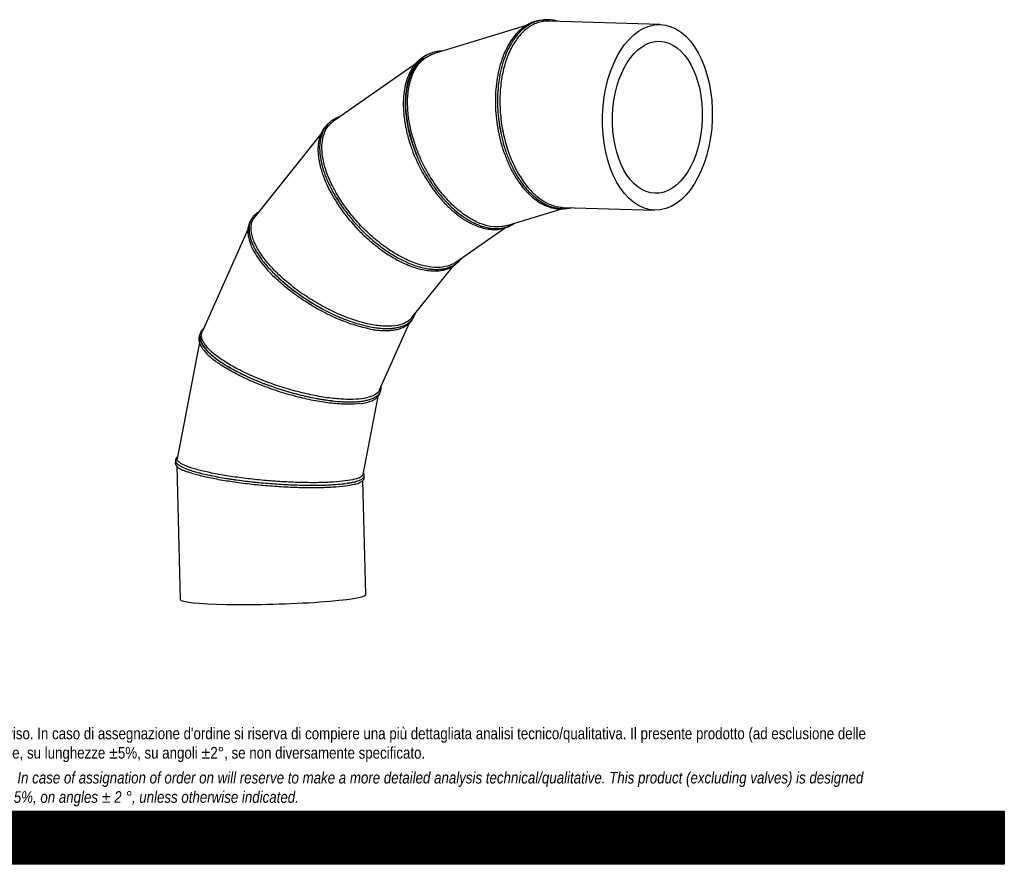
# Model space of a CAD drawing. Header units: millimetres. Extents: x 0 to 5940, y 0 to 4200.
# Tile 4 of 5: x 2970 to 5940, y 0 to 2546. Entities that reach past the tile are written whole.
import ezdxf

# ---------------------------------------------------------------- set-up
doc = ezdxf.new("R2010")
doc.units = ezdxf.units.MM
doc.header["$LTSCALE"] = 20
doc.layers.add('Default', color=7, linetype='Continuous')
doc.layers.add('TUBO_X_GOMITO_90', color=7, linetype='Continuous')

# ---------------------------------------------------------------- blocks, each defined once
blk = doc.blocks.new('SE1')
at = {"layer": 'TUBO_X_GOMITO_90', "color": 7, "linetype": 'Continuous'}
for p, q in [((4497.9, 2528.6), (4220.9, 2444.4)), ((4902, 2531.8), (4567.2, 2542)), ((4162.6, 2411.8), (3917, 2240.7)), ((4416.2, 2239.3), (4416.2, 2239.3)), ((3877.8, 2199.7), (3679.3, 1952.2)), ((4158.7, 2161.1), (4158.7, 2161.1)), ((3930.3, 2001.9), (3930.3, 2001.9)), ((4440.1, 1925.8), (4605.6, 1976)), ((4609.3, 1980.4), (4885, 1972)), ((3658.3, 1913.4), (3520.4, 1604.7)), ((4285.6, 1815), (4435.4, 1919.4)), ((4153.2, 1648.1), (4278.1, 1803.7)), ((3746.4, 1772.6), (3746.4, 1772.6)), ((4055.8, 1430.3), (4145.9, 1631.9)), ((3511.9, 1573.2), (3444.9, 1222.8)), ((3619.6, 1488.7), (3619.6, 1488.7)), ((3619.6, 1488.7), (3619.6, 1488.7)), ((4006, 1175.6), (4051, 1410.7)), ((3443.6, 1200.3), (3454.3, 798.5)), ((3558.6, 1169.6), (3558.5, 1169.6)), ((3558.6, 1169.6), (3558.6, 1169.6)), ((3984.4, 1146.4), (3990.6, 1148.4)), ((4014.1, 813.4), (4005, 1156.7))]:
    blk.add_line(p, q, dxfattribs=at)
for centre, radius, start, end in [((4349.1, 2264.6), 501.6, 206.2849, 224.1713), ((3990.3, 2035.5), 366, 212.9223, 227.309), ((3996.8, 1924.2), 273.6, 236.1649, 242.3513), ((3673, 1673.5), 193, 219.9311, 235.4364), ((3943.6, 1627.5), 232.4, 261.5195, 267.7027)]:
    blk.add_arc(centre, radius, start, end, dxfattribs=at)
for major_axis in [(-8.5, -279.9), (7, 229.1)]:
    blk.add_ellipse((4893.5, 2251.9), major_axis=major_axis, ratio=0.591609, dxfattribs=at)
for centre, major_axis, ratio, start_param, end_param in [((4324.3, 2183.2), (123.2, -254), 0.571618, 3.231783, 4.525806), ((3911.9, 1794.6), (-240.6, 146.8), 0.419504, 1.092432, 1.573173), ((3911.9, 1794.6), (-240.6, 146.8), 0.419504, 1.573109, 1.690328), ((3785, 1510.7), (268.7, -84.5), 0.296853, 3.176014, 3.818529), ((3785, 1510.7), (268.7, -84.5), 0.296853, 3.818123, 4.145705), ((3785, 1510.7), (-268.7, 84.5), 0.296853, 1.00412, 2.152861), ((3724, 1191.5), (280.7, -22.9), 0.153546, 3.427833, 4.094667), ((3724, 1191.5), (-280.7, 22.9), 0.153546, 0.953082, 2.553967), ((3734.2, 805.9), (-279.9, -7.4), 0.077415, 0, 3.141593)]:
    blk.add_ellipse(centre, major_axis=major_axis, ratio=ratio, start_param=start_param, end_param=end_param, dxfattribs=at)
for points, knots in [([(4508.3, 2534.4), (4503.8, 2532), (4497, 2528.4), (4487.8, 2521.8), (4480.9, 2516.2), (4475.3, 2511), (4467.4, 2503), (4457.3, 2490.9), (4444.6, 2471.7), (4432.4, 2447.8), (4421.5, 2418.8), (4413.2, 2387.3), (4407.6, 2353.8), (4404.8, 2318.7), (4404.8, 2282.8), (4407.5, 2246.5), (4413.1, 2210.4), (4421.2, 2175.2), (4432, 2141.3), (4445.1, 2109.3), (4460.3, 2079.7), (4477.6, 2053), (4496.5, 2029.6), (4514.2, 2012.6), (4529.7, 2000.5), (4542.9, 1992.2), (4556.6, 1985.3), (4570.5, 1980.2), (4584.9, 1976.8), (4600.3, 1975.2), (4616, 1976), (4626.4, 1978.3), (4631.2, 1979.6)], [0, 0, 0, 0, 0.0122841, 0.0218116, 0.0286115, 0.0344864, 0.0405017, 0.0558354, 0.0711703, 0.0915971, 0.1120109, 0.1324147, 0.1528109, 0.1732017, 0.1935889, 0.2139741, 0.234359, 0.2547451, 0.275134, 0.2955273, 0.3159271, 0.3363358, 0.3567561, 0.3771907, 0.3894651, 0.4017462, 0.41432, 0.4272787, 0.4394762, 0.4532438, 0.4691886, 0.4826265, 0.4826265, 0.4826265, 0.4826265]), ([(4551.5, 2545.7), (4546.6, 2545.1), (4539.2, 2544.1), (4528.7, 2541.1), (4520.9, 2538.2), (4514.7, 2535.3), (4509.1, 2532.4), (4503.2, 2528.9), (4497.7, 2525.2), (4492.6, 2521.4), (4487.9, 2517.5), (4482.9, 2513), (4473.3, 2503.5), (4460.4, 2487.6), (4445.8, 2463.4), (4433.6, 2436), (4423.9, 2405.9), (4416.8, 2373.5), (4412.4, 2339.4), (4410.8, 2304), (4412, 2267.9), (4415.9, 2231.8), (4422.6, 2196.1), (4431.8, 2161.5), (4443.6, 2128.4), (4457.6, 2097.4), (4473.6, 2069.1), (4490, 2045.9), (4506.1, 2027.3), (4521.3, 2012.8), (4537.4, 2000.3), (4552.4, 1991.2), (4565, 1985.4), (4575.7, 1981.6), (4586.5, 1978.7), (4598.1, 1976.8), (4609.5, 1976.3), (4621.3, 1976.9), (4629.6, 1978.4), (4634.2, 1979.5), (4634.4, 1979.6)], [0, 0, 0, 0, 0.0123494, 0.0222389, 0.0296681, 0.0350626, 0.0405276, 0.0463482, 0.0529376, 0.057855, 0.0624025, 0.0680715, 0.0745172, 0.0951669, 0.1155386, 0.1358959, 0.1562416, 0.1765786, 0.196909, 0.2172349, 0.2375581, 0.25788, 0.2782022, 0.2985262, 0.3188537, 0.3391864, 0.3595264, 0.3798762, 0.3951511, 0.4104345, 0.4257276, 0.4416015, 0.4524493, 0.4602862, 0.4707334, 0.4816313, 0.4918494, 0.5020352, 0.5142575, 0.5149233, 0.5149233, 0.5149233, 0.5149233]), ([(4567.2, 2542), (4561.8, 2542.1), (4556.4, 2541.9), (4545.7, 2540.4), (4540.3, 2539.3), (4529.7, 2536), (4524.5, 2534), (4509.2, 2526.4), (4499.4, 2519.7), (4485.8, 2507.1), (4481.4, 2502.5), (4473, 2492.6), (4469, 2487.2), (4457.5, 2470.1), (4450.6, 2457.2), (4441.7, 2436.3), (4439, 2429), (4434, 2413.9), (4431.8, 2406.1), (4425.8, 2382.1), (4422.9, 2365.2), (4419.1, 2330.3), (4418.3, 2312.3), (4418.8, 2276), (4420.2, 2257.6), (4425, 2221.1), (4428.5, 2203), (4435.2, 2176.6), (4437.7, 2167.9), (4443.1, 2150.8), (4446.1, 2142.4), (4455.6, 2117.9), (4462.9, 2102.4), (4474.9, 2080.7), (4479.1, 2073.8), (4487.8, 2060.5), (4492.4, 2054.2), (4506.4, 2036.2), (4516.4, 2025.6), (4531.9, 2012), (4537.2, 2007.9), (4547.9, 2000.5), (4553.4, 1997.2), (4569.8, 1988.6), (4581, 1984.6), (4597.9, 1981.2), (4603.6, 1980.6), (4609.3, 1980.4)], [0.4847596, 0.4847596, 0.4847596, 0.4847596, 0.5, 0.5, 0.515625, 0.515625, 0.53125, 0.53125, 0.5625, 0.5625, 0.578125, 0.578125, 0.59375, 0.59375, 0.625, 0.625, 0.640625, 0.640625, 0.65625, 0.65625, 0.6875, 0.6875, 0.71875, 0.71875, 0.75, 0.75, 0.78125, 0.78125, 0.796875, 0.796875, 0.8125, 0.8125, 0.84375, 0.84375, 0.859375, 0.859375, 0.875, 0.875, 0.90625, 0.90625, 0.921875, 0.921875, 0.9375, 0.9375, 0.96875, 0.96875, 0.9847671, 0.9847671, 0.9847671, 0.9847671]), ([(4537.4, 2543.8), (4535.2, 2543.5), (4529.7, 2542.3), (4519.7, 2539.5), (4512.9, 2536.5), (4508.3, 2534.4)], [0.97214445, 0.97214445, 0.97214445, 0.97214445, 0.97824396, 0.98775547, 1, 1, 1, 1]), ([(4593.2, 2541.2), (4592, 2541.5), (4589.4, 2542.3), (4585.2, 2543.3), (4579.8, 2544.5), (4572.5, 2545.6), (4562.6, 2546.3), (4556, 2546), (4551.5, 2545.7)], [0.96214017, 0.96214017, 0.96214017, 0.96214017, 0.96522451, 0.96919726, 0.97353012, 0.98008837, 0.98891189, 1, 1, 1, 1]), ([(4196.2, 2438.7), (4192.7, 2437), (4186.3, 2433.4), (4178.2, 2427.5), (4170.5, 2420.8), (4162.9, 2412.7), (4155.3, 2402.6), (4148.8, 2391.7), (4141.4, 2376.6), (4134.3, 2356), (4128.9, 2328.6), (4126.8, 2301.3), (4127.2, 2275.2), (4128.9, 2255.8), (4130.9, 2241.1), (4132.6, 2231), (4134.9, 2218.9), (4138.4, 2202.8), (4141.5, 2191.6), (4143.6, 2184.2)], [0.7957245, 0.7957245, 0.7957245, 0.7957245, 0.8068091, 0.8165883, 0.8239567, 0.8351761, 0.8467355, 0.8574365, 0.8677364, 0.8881771, 0.9086001, 0.9290086, 0.9443116, 0.9595961, 0.9655851, 0.9714335, 0.9782443, 0.9877594, 1, 1, 1, 1]), ([(4244.5, 2451.7), (4243.9, 2451.7), (4238.2, 2451.5), (4227, 2450.3), (4211.7, 2446.2), (4196.8, 2439.3), (4183.2, 2430), (4171.3, 2418.7), (4160.9, 2405.2), (4151.9, 2389.7), (4143.6, 2370), (4137.1, 2345.8), (4133.2, 2317.2), (4132.5, 2286.4), (4135, 2254.1), (4140.6, 2220.6), (4149.1, 2186.6), (4160.6, 2152.6), (4174.7, 2119.1), (4191.3, 2086.6), (4210.1, 2055.6), (4230.8, 2026.7), (4253.1, 2000.4), (4276.6, 1977), (4301, 1956.9), (4321.7, 1943.2), (4338.4, 1934.3), (4350.8, 1928.6), (4363.2, 1924), (4375.8, 1920.3), (4388.3, 1917.8), (4401.7, 1916.4), (4416.7, 1916.5), (4432.7, 1919), (4448.5, 1924.3), (4458.3, 1929.5), (4463, 1932.6), (4463.3, 1932.8)], [0.2548133, 0.2548133, 0.2548133, 0.2548133, 0.2564819, 0.269904, 0.2856342, 0.3010727, 0.3165378, 0.3323646, 0.3464318, 0.3618119, 0.377728, 0.3981803, 0.418614, 0.4390347, 0.4594453, 0.4798482, 0.5002457, 0.5206395, 0.5410311, 0.5614222, 0.5818143, 0.6022088, 0.6226078, 0.6430131, 0.6634273, 0.6838532, 0.6940769, 0.7043047, 0.7145373, 0.7247971, 0.7357137, 0.7463203, 0.759241, 0.7757821, 0.7911214, 0.8064534, 0.8072334, 0.8072334, 0.8072334, 0.8072334]), ([(4424.5, 1922.4), (4413.6, 1921), (4402.1, 1921.2), (4378.3, 1925.2), (4366.1, 1928.9), (4347.4, 1936.8), (4341.2, 1939.9), (4328.7, 1946.8), (4322.5, 1950.6), (4303.8, 1963.2), (4291.5, 1973.1), (4267.4, 1995.4), (4255.8, 2007.9), (4233.6, 2034.9), (4223, 2049.4), (4203.4, 2080.1), (4194.4, 2096.1), (4182.2, 2120.9), (4178.4, 2129.3), (4171.3, 2146.2), (4167.9, 2154.7), (4158.7, 2180.4), (4153.7, 2197.6), (4147.8, 2223.2), (4146.1, 2231.7), (4143.4, 2248.6), (4142.3, 2256.9), (4140, 2281.5), (4139.6, 2297.3), (4141, 2320), (4141.7, 2327.3), (4143.8, 2341.5), (4145.1, 2348.4), (4150.1, 2368.2), (4154.5, 2380.3), (4162.9, 2396.5), (4166, 2401.5), (4172.6, 2410.9), (4176.2, 2415.3), (4187.7, 2427.2), (4196.4, 2433.6), (4210.6, 2440.8), (4215.6, 2442.9), (4220.8, 2444.4)], [0, 0, 0, 0, 0.03125, 0.03125, 0.0625, 0.0625, 0.078125, 0.078125, 0.09375, 0.09375, 0.125, 0.125, 0.15625, 0.15625, 0.1875, 0.1875, 0.21875, 0.21875, 0.234375, 0.234375, 0.25, 0.25, 0.28125, 0.28125, 0.296875, 0.296875, 0.3125, 0.3125, 0.34375, 0.34375, 0.359375, 0.359375, 0.375, 0.375, 0.40625, 0.40625, 0.421875, 0.421875, 0.4375, 0.4375, 0.46875, 0.46875, 0.4845718, 0.4845718, 0.4845718, 0.4845718]), ([(4186.2, 2428.2), (4181.8, 2425), (4177.7, 2421.4), (4170, 2413.3), (4166.4, 2409), (4159.7, 2399.6), (4156.7, 2394.5), (4148.3, 2378.3), (4143.8, 2366.2), (4138.9, 2346.4), (4137.6, 2339.5), (4135.5, 2325.3), (4134.7, 2317.9), (4133.4, 2295.3), (4133.8, 2279.4), (4136.1, 2254.8), (4137.2, 2246.5), (4139.9, 2229.6), (4141.6, 2221.1), (4147.5, 2195.5), (4152.6, 2178.3), (4158.7, 2161.1)], [0.5932918, 0.5932918, 0.5932918, 0.5932918, 0.625, 0.625, 0.65625, 0.65625, 0.6875, 0.6875, 0.75, 0.75, 0.78125, 0.78125, 0.8125, 0.8125, 0.875, 0.875, 0.90625, 0.90625, 0.9375, 0.9375, 1, 1, 1, 1]), ([(3899.9, 2231.8), (3899.2, 2231.2), (3896.6, 2228.8), (3892.3, 2224.3), (3887.5, 2218.2), (3883.6, 2212.1), (3880, 2205.2), (3876.5, 2197.1), (3873.4, 2186.9), (3871.2, 2175.8), (3869.9, 2164.3), (3869.6, 2152.2), (3870.4, 2137.5), (3872.7, 2120), (3876.5, 2103.7), (3880, 2091.3), (3882.8, 2082.6), (3886.4, 2072.3), (3891.9, 2058.5), (3896.3, 2048.9), (3899.3, 2042.5)], [0.817907, 0.817907, 0.817907, 0.817907, 0.8211334, 0.8301683, 0.839464, 0.8480619, 0.8547189, 0.86505, 0.8768367, 0.8881807, 0.8994287, 0.9106702, 0.9219057, 0.9387457, 0.9555608, 0.9621482, 0.9685806, 0.9760734, 0.9865391, 1, 1, 1, 1]), ([(3934.4, 2253.1), (3932.5, 2252.5), (3927.2, 2250.6), (3919.2, 2246.8), (3910.7, 2241.5), (3903.1, 2235.2), (3897.1, 2228.9), (3892.6, 2223), (3889.1, 2217.6), (3885.8, 2211.7), (3883.1, 2205.8), (3880.1, 2197.6), (3876.9, 2185.9), (3874.7, 2169.6), (3874.6, 2151.1), (3876.3, 2133.9), (3879.2, 2118.3), (3882.5, 2104.5), (3886.7, 2090.4), (3891.8, 2075.8), (3897.7, 2061.3), (3904.6, 2046.3), (3912.8, 2030.3), (3922.8, 2012.5), (3934.4, 1994.2), (3946.7, 1976.4), (3962.7, 1955.3), (3983.1, 1931.2), (4008.5, 1904.8), (4031.8, 1883.7), (4052.2, 1867.1), (4069.3, 1854.4), (4085.8, 1843.2), (4102.3, 1833), (4123, 1821.6), (4148.1, 1810), (4176, 1800.4), (4197.3, 1795.7), (4212.9, 1793.9), (4223.3, 1793.3), (4233.6, 1793.4), (4243.8, 1794.3), (4252.9, 1796), (4261.1, 1798.1), (4269.4, 1801), (4278.1, 1805.2), (4286.7, 1810.7), (4293.7, 1816.5), (4299, 1822), (4301.9, 1825.5), (4303.1, 1827.1)], [0.2994249, 0.2994249, 0.2994249, 0.2994249, 0.3055647, 0.3159442, 0.326222, 0.3367745, 0.3471233, 0.3535264, 0.360114, 0.3669677, 0.3739235, 0.379621, 0.3923717, 0.4082849, 0.4236178, 0.438933, 0.4491398, 0.4593427, 0.4695423, 0.4798479, 0.4905408, 0.5001002, 0.5110845, 0.5239403, 0.5368365, 0.5491974, 0.5614774, 0.581933, 0.6023878, 0.6228439, 0.6351245, 0.6476455, 0.6601277, 0.6705433, 0.6831796, 0.7045422, 0.7249433, 0.745348, 0.7541037, 0.7628634, 0.7716538, 0.7809567, 0.7904834, 0.7974463, 0.8052784, 0.816536, 0.8269749, 0.8371888, 0.8449771, 0.8512497, 0.8512497, 0.8512497, 0.8512497]), ([(4245.8, 1800.3), (4234.9, 1798.9), (4223, 1798.9), (4198, 1802), (4184.7, 1805), (4164.2, 1811.6), (4157.3, 1814.1), (4143.2, 1819.9), (4136.1, 1823.2), (4114.7, 1833.9), (4100.2, 1842.3), (4071.5, 1861.4), (4057.3, 1872), (4029.6, 1895.2), (4016.1, 1907.7), (3990.4, 1934.1), (3978.2, 1948), (3961.2, 1969.4), (3955.8, 1976.6), (3945.4, 1991.2), (3940.4, 1998.6), (3926.3, 2020.8), (3917.9, 2035.8), (3907.2, 2058), (3903.9, 2065.4), (3898, 2080), (3895.4, 2087.3), (3888.5, 2108.7), (3885.2, 2122.5), (3882.4, 2142.3), (3881.9, 2148.7), (3881.4, 2161.1), (3881.5, 2167.1), (3882.9, 2184.5), (3885.3, 2195.1), (3890.9, 2209.3), (3893.1, 2213.8), (3898.2, 2222.1), (3901.1, 2226), (3908.1, 2233.7), (3912.3, 2237.4), (3916.9, 2240.7)], [0, 0, 0, 0, 0.03125, 0.03125, 0.0625, 0.0625, 0.078125, 0.078125, 0.09375, 0.09375, 0.125, 0.125, 0.15625, 0.15625, 0.1875, 0.1875, 0.21875, 0.21875, 0.234375, 0.234375, 0.25, 0.25, 0.28125, 0.28125, 0.296875, 0.296875, 0.3125, 0.3125, 0.34375, 0.34375, 0.359375, 0.359375, 0.375, 0.375, 0.40625, 0.40625, 0.421875, 0.421875, 0.4375, 0.4375, 0.4559846, 0.4559846, 0.4559846, 0.4559846]), ([(4143.6, 2184.2), (4145.9, 2176.7), (4149.4, 2165.4), (4155.3, 2149.3), (4160.1, 2137.1), (4164.5, 2126.9), (4171.1, 2112.1), (4181, 2092.3), (4193.9, 2069.6), (4206.7, 2049.6), (4218.7, 2032.6), (4231.2, 2016.4), (4244.4, 2001), (4261.6, 1982.9), (4282.5, 1963.9), (4307.1, 1945.6), (4330, 1932.3), (4350.7, 1923.2), (4369.2, 1917.4), (4387.8, 1914), (4403.9, 1913.4), (4418.2, 1914.7), (4430.6, 1917.3), (4443, 1921.7), (4452.7, 1926.8), (4458.1, 1930.3), (4459.8, 1931.5)], [0, 0, 0, 0, 0.0122929, 0.0218341, 0.0286503, 0.0345299, 0.0405515, 0.0559113, 0.0716173, 0.0845005, 0.0964237, 0.1074238, 0.1201411, 0.1325394, 0.1529303, 0.1733315, 0.193746, 0.2090722, 0.2244091, 0.2397689, 0.2563447, 0.266737, 0.2786676, 0.2917165, 0.3039876, 0.3098997, 0.3098997, 0.3098997, 0.3098997]), ([(3690.1, 1965.8), (3689.3, 1965.3), (3686.4, 1963.5), (3681.3, 1959.7), (3675.4, 1954), (3670.2, 1947.1), (3666.3, 1939.5), (3663.9, 1932.4), (3662.5, 1925.9), (3661.8, 1920), (3661.6, 1913.2), (3662.1, 1905.1), (3663.6, 1895.8), (3666.3, 1885.6), (3670, 1875.2), (3674.7, 1864.3), (3680.4, 1853.5), (3687.1, 1842.1), (3695.3, 1829.8), (3705.5, 1816.1), (3717.4, 1801.8), (3730.4, 1787.8), (3741.4, 1776.5), (3748.1, 1770.5), (3750.3, 1768.6)], [0.4726194, 0.4726194, 0.4726194, 0.4726194, 0.4808557, 0.5020394, 0.5285182, 0.5556702, 0.5827222, 0.608802, 0.6252391, 0.6419828, 0.6616375, 0.6818403, 0.7085777, 0.7342705, 0.7596278, 0.7852405, 0.8118122, 0.8356755, 0.8630157, 0.8947623, 0.9267714, 0.9574538, 0.9879291, 1, 1, 1, 1]), ([(3668.8, 1943.8), (3668.7, 1943.8), (3666.1, 1940.2), (3662.7, 1934), (3659.8, 1925.1), (3658.3, 1917), (3657.7, 1906.9), (3658.8, 1894.2), (3661.7, 1882.2), (3664.8, 1873.1), (3667.2, 1866.7), (3670.6, 1859), (3675.7, 1848.7), (3680.1, 1841.4), (3683.1, 1836.5)], [0.5595102, 0.5595102, 0.5595102, 0.5595102, 0.5606382, 0.6217443, 0.6592003, 0.6920995, 0.7313213, 0.7902552, 0.8478701, 0.8704335, 0.892461, 0.9181051, 0.9539257, 1, 1, 1, 1]), ([(4101.4, 1623.3), (4090.5, 1621.8), (4078.4, 1621.6), (4052.3, 1623.3), (4038.3, 1625.3), (4016.2, 1630), (4008.7, 1631.9), (3993.4, 1636.1), (3985.6, 1638.5), (3961.9, 1646.4), (3945.8, 1652.7), (3913.3, 1667.1), (3897, 1675.2), (3864.9, 1692.8), (3849.1, 1702.4), (3818.5, 1722.7), (3803.7, 1733.3), (3782.8, 1749.9), (3776.1, 1755.5), (3763, 1766.8), (3756.7, 1772.5), (3738.6, 1789.8), (3727.6, 1801.5), (3713, 1818.9), (3708.4, 1824.6), (3700, 1836.1), (3696.1, 1841.8), (3685.6, 1858.6), (3679.9, 1869.5), (3673.8, 1885.1), (3672.2, 1890.2), (3669.7, 1900.1), (3668.8, 1904.8), (3667.4, 1918.7), (3668, 1927.2), (3671.4, 1938.6), (3672.9, 1942.2), (3676.2, 1947.9), (3677.7, 1950.1), (3679.3, 1952.2)], [0, 0, 0, 0, 0.03125, 0.03125, 0.0625, 0.0625, 0.078125, 0.078125, 0.09375, 0.09375, 0.125, 0.125, 0.15625, 0.15625, 0.1875, 0.1875, 0.21875, 0.21875, 0.234375, 0.234375, 0.25, 0.25, 0.28125, 0.28125, 0.296875, 0.296875, 0.3125, 0.3125, 0.34375, 0.34375, 0.359375, 0.359375, 0.375, 0.375, 0.40625, 0.40625, 0.421875, 0.421875, 0.4325441, 0.4325441, 0.4325441, 0.4325441]), ([(3989.3, 1915.1), (3989.6, 1914.7), (3997.7, 1905.7), (4016.5, 1888.1), (4039.9, 1868), (4060.6, 1852.3), (4077.9, 1840.3), (4095.1, 1829.7), (4111.8, 1820.3), (4129.8, 1811.4), (4149.4, 1803.1), (4170.4, 1796.1), (4190.3, 1791.4), (4209.3, 1788.8), (4227.3, 1788.4), (4244.6, 1790.3), (4259.7, 1794.3), (4270.9, 1799.3), (4278.9, 1804.1), (4285.1, 1808.7), (4290.8, 1813.8), (4295.6, 1819.1), (4298.5, 1822.9), (4299.8, 1824.8)], [0, 0, 0, 0, 0.0009008, 0.0234099, 0.0459216, 0.0594366, 0.0730082, 0.0871294, 0.0998636, 0.1123769, 0.129853, 0.147086, 0.1639197, 0.1807653, 0.1976245, 0.2145049, 0.2326866, 0.2469469, 0.2553111, 0.2646098, 0.2733366, 0.281769, 0.289531, 0.289531, 0.289531, 0.289531]), ([(4285.6, 1815), (4282.4, 1812.8), (4279, 1810.8), (4266.6, 1804.7), (4256.7, 1801.8), (4245.8, 1800.3)], [0.95598154, 0.95598154, 0.95598154, 0.95598154, 0.96875, 0.96875, 1, 1, 1, 1]), ([(4021.7, 1615), (4019.8, 1615.3), (4018, 1615.7), (4008.7, 1617.7), (4001.2, 1619.5), (3985.9, 1623.7), (3978.1, 1626.1), (3954.4, 1634), (3938.3, 1640.3), (3905.8, 1654.7), (3889.5, 1662.8), (3857.4, 1680.4), (3841.6, 1690), (3811, 1710.2), (3796.2, 1720.9), (3775.3, 1737.5), (3768.6, 1743.1), (3755.7, 1754.2), (3749.6, 1759.8), (3743.7, 1765.4)], [0.0585156, 0.0585156, 0.0585156, 0.0585156, 0.0625, 0.0625, 0.078125, 0.078125, 0.09375, 0.09375, 0.125, 0.125, 0.15625, 0.15625, 0.1875, 0.1875, 0.21875, 0.21875, 0.234375, 0.234375, 0.2495171, 0.2495171, 0.2495171, 0.2495171]), ([(3750.9, 1768.4), (3761.7, 1758.3), (3773.3, 1748.3), (3799.5, 1727.7), (3814.2, 1717), (3834.5, 1703.6), (3839.5, 1700.4), (3844.6, 1697.2)], [0.0076489, 0.0076489, 0.0076489, 0.0076489, 0.0625, 0.0625, 0.125, 0.125, 0.1453086, 0.1453086, 0.1453086, 0.1453086]), ([(3869.8, 1681.9), (3876.7, 1678), (3892.3, 1669.1), (3920.9, 1655.3), (3952.8, 1641.9), (3984.3, 1630.9), (4011, 1623.7), (4032.7, 1619.3), (4048.8, 1616.9), (4064.5, 1615.4), (4079.2, 1615), (4093.1, 1615.7), (4104.8, 1617.2), (4115.1, 1619.4), (4124.9, 1622.5), (4133.7, 1626.3), (4140.9, 1630.6), (4147.4, 1635.5), (4153.2, 1641.3), (4158.3, 1648.3), (4161.6, 1654.9), (4163.2, 1659.3), (4163.8, 1661.1)], [0, 0, 0, 0, 0.0346263, 0.0932602, 0.1519026, 0.2105595, 0.2692404, 0.3062662, 0.3421199, 0.3708372, 0.4093103, 0.4449192, 0.4742164, 0.5035341, 0.5332874, 0.5654818, 0.5925558, 0.6167168, 0.6489628, 0.6792172, 0.7103598, 0.7296394, 0.7296394, 0.7296394, 0.7296394]), ([(4022.9, 1614.4), (4023.8, 1614.2), (4030.3, 1612.7), (4042.5, 1611.1), (4058.3, 1609.4), (4073.1, 1608.8), (4087.3, 1609.3), (4102, 1611), (4116.4, 1614.4), (4130.3, 1620), (4141.5, 1627.2), (4148.9, 1634.5), (4153.5, 1640.6), (4155.6, 1644.3), (4156.5, 1646)], [0, 0, 0, 0, 0.0033256, 0.0311188, 0.0565998, 0.0810816, 0.1083763, 0.1354957, 0.1686478, 0.2029704, 0.2400293, 0.267897, 0.2859853, 0.3022759, 0.3022759, 0.3022759, 0.3022759]), ([(4153.3, 1648.1), (4152.5, 1647.1), (4151.7, 1646.2), (4145.4, 1639.5), (4138.5, 1634.7), (4122, 1627.3), (4112.3, 1624.7), (4101.4, 1623.3)], [0.93254034, 0.93254034, 0.93254034, 0.93254034, 0.9375, 0.9375, 0.96875, 0.96875, 1, 1, 1, 1]), ([(3525.1, 1615.4), (3524.5, 1614.9), (3522.8, 1613.5), (3520.4, 1611), (3518.1, 1608.1), (3516.4, 1605.4), (3514.8, 1602.3), (3513.5, 1598.5), (3512.8, 1594.5), (3512.6, 1590.5), (3513, 1585), (3514.9, 1577.2), (3519.8, 1567.1), (3527.3, 1556.5), (3536.2, 1546.5), (3546.1, 1537.2), (3555, 1529.7), (3560.7, 1525.6), (3562.7, 1524.1)], [0.4793112, 0.4793112, 0.4793112, 0.4793112, 0.4909615, 0.5159399, 0.5370426, 0.5534123, 0.5738971, 0.6001411, 0.6261663, 0.6506556, 0.6722541, 0.7208288, 0.7800787, 0.8382317, 0.8898371, 0.9335302, 0.9799875, 1, 1, 1, 1]), ([(4001.2, 1403.4), (3990.3, 1401.9), (3978, 1401.3), (3951.2, 1401.4), (3936.7, 1402.2), (3913.6, 1404.5), (3905.6, 1405.5), (3889.4, 1407.8), (3881.2, 1409.1), (3856, 1413.6), (3838.7, 1417.2), (3803.6, 1425.8), (3785.8, 1430.7), (3750.7, 1441.5), (3733.2, 1447.5), (3699.3, 1460.2), (3682.8, 1466.9), (3659.2, 1477.4), (3651.5, 1481), (3636.6, 1488.3), (3629.4, 1492), (3608.6, 1503.1), (3595.8, 1510.7), (3578.5, 1522.1), (3573, 1525.8), (3562.8, 1533.4), (3558.1, 1537.1), (3545, 1548.3), (3537.8, 1555.5), (3529.4, 1566), (3527, 1569.5), (3523, 1576.2), (3521.5, 1579.4), (3518.1, 1588.9), (3517.6, 1594.7), (3519.2, 1601.7), (3519.7, 1603.2), (3520.4, 1604.7)], [0, 0, 0, 0, 0.03125, 0.03125, 0.0625, 0.0625, 0.078125, 0.078125, 0.09375, 0.09375, 0.125, 0.125, 0.15625, 0.15625, 0.1875, 0.1875, 0.21875, 0.21875, 0.234375, 0.234375, 0.25, 0.25, 0.28125, 0.28125, 0.296875, 0.296875, 0.3125, 0.3125, 0.34375, 0.34375, 0.359375, 0.359375, 0.375, 0.375, 0.40625, 0.40625, 0.4154466, 0.4154466, 0.4154466, 0.4154466]), ([(3513.1, 1595.9), (3512.9, 1595.6), (3512.1, 1593.7), (3511.1, 1590.6), (3510.4, 1586.4), (3510.3, 1582.1), (3510.8, 1577.7), (3511.9, 1573.1), (3513.4, 1568.8), (3515.5, 1563.9), (3519.2, 1557.4), (3522.7, 1552.7), (3525, 1549.6)], [0.5550442, 0.5550442, 0.5550442, 0.5550442, 0.5648918, 0.6174441, 0.6577188, 0.6949154, 0.7454623, 0.7859212, 0.8234287, 0.8655436, 0.9243541, 1, 1, 1, 1]), ([(3515.3, 1590.2), (3514.8, 1585.7), (3515.5, 1580.8), (3518.4, 1572.5), (3520, 1569.2), (3523.9, 1562.5), (3526.3, 1559.1), (3534.8, 1548.6), (3542, 1541.3), (3553.7, 1531.4), (3556.7, 1528.9), (3559.9, 1526.5)], [0.6990064, 0.6990064, 0.6990064, 0.6990064, 0.75, 0.75, 0.78125, 0.78125, 0.8125, 0.8125, 0.875, 0.875, 0.8957313, 0.8957313, 0.8957313, 0.8957313]), ([(3563.7, 1523.7), (3564.1, 1523.3), (3564.5, 1523), (3570.1, 1518.9), (3575.5, 1515.1), (3592.9, 1503.7), (3605.7, 1496.2), (3619.6, 1488.7)], [0.9035151, 0.9035151, 0.9035151, 0.9035151, 0.90625, 0.90625, 0.9375, 0.9375, 1, 1, 1, 1]), ([(3996.7, 1388.9), (3985.8, 1387.4), (3973.5, 1386.7), (3946.7, 1386.9), (3932.1, 1387.7), (3909, 1390), (3901.1, 1391), (3884.9, 1393.2), (3876.6, 1394.5), (3851.5, 1399), (3834.1, 1402.7), (3799, 1411.2), (3781.3, 1416.1), (3746.1, 1427), (3728.7, 1432.9), (3694.7, 1445.6), (3678.2, 1452.3), (3654.6, 1462.9), (3647, 1466.4), (3632.1, 1473.7), (3624.9, 1477.4), (3604, 1488.5), (3591.2, 1496.1), (3574.7, 1507), (3569.9, 1510.3), (3565.4, 1513.6)], [0, 0, 0, 0, 0.03125, 0.03125, 0.0625, 0.0625, 0.078125, 0.078125, 0.09375, 0.09375, 0.125, 0.125, 0.15625, 0.15625, 0.1875, 0.1875, 0.21875, 0.21875, 0.234375, 0.234375, 0.25, 0.25, 0.28125, 0.28125, 0.2948733, 0.2948733, 0.2948733, 0.2948733]), ([(3619.6, 1488.7), (3633.5, 1481.3), (3648.5, 1474), (3679.9, 1460), (3696.4, 1453.2), (3730.4, 1440.6), (3747.8, 1434.6), (3782.9, 1423.8), (3800.6, 1418.9), (3835.7, 1410.4), (3853, 1406.7), (3878.2, 1402.2), (3886.5, 1400.9), (3900.2, 1399), (3905.8, 1398.3), (3911.3, 1397.7)], [0, 0, 0, 0, 0.0625, 0.0625, 0.125, 0.125, 0.1875, 0.1875, 0.25, 0.25, 0.3125, 0.3125, 0.34375, 0.34375, 0.3655965, 0.3655965, 0.3655965, 0.3655965]), ([(3934.3, 1395.3), (3939.7, 1394.8), (3953.6, 1393.7), (3972.7, 1393.8), (3990.7, 1394.8), (4004.3, 1396.4), (4016.2, 1398.7), (4026.7, 1401.6), (4035.6, 1405), (4043.1, 1409), (4048.8, 1413.2), (4053, 1417.4), (4056, 1421.5), (4058.3, 1425.7), (4059.7, 1430), (4060.5, 1434.7), (4060.5, 1438.1), (4060.4, 1440.1), (4060.4, 1440.3)], [0, 0, 0, 0, 0.0454433, 0.1365391, 0.1922644, 0.249705, 0.3034362, 0.3525326, 0.4089418, 0.4575284, 0.5031185, 0.5440349, 0.5768927, 0.6127081, 0.6503407, 0.6810351, 0.7183848, 0.7231984, 0.7231984, 0.7231984, 0.7231984]), ([(4055.8, 1430.3), (4055.4, 1429.3), (4054.8, 1428.3), (4052.7, 1424.9), (4050.8, 1422.6), (4043.8, 1416.3), (4037.5, 1412.8), (4021.6, 1407), (4012.1, 1404.8), (4001.2, 1403.4)], [0.91544508, 0.91544508, 0.91544508, 0.91544508, 0.921875, 0.921875, 0.9375, 0.9375, 0.96875, 0.96875, 1, 1, 1, 1]), ([(3998.7, 1388.9), (4002, 1389.3), (4007.7, 1390.2), (4015.6, 1391.9), (4022.8, 1393.9), (4031.3, 1396.8), (4040.9, 1401.5), (4048, 1407.1), (4051.9, 1411.6), (4053.8, 1414.3), (4055.3, 1417.1), (4056.7, 1420.5), (4057.5, 1423.2), (4057.8, 1424.7), (4057.8, 1424.9)], [0, 0, 0, 0, 0.0231334, 0.0486842, 0.0671053, 0.0900064, 0.1351277, 0.1799081, 0.1975173, 0.2109892, 0.2239782, 0.2411063, 0.2602833, 0.2626705, 0.2626705, 0.2626705, 0.2626705]), ([(3445.8, 1228), (3444.9, 1227.3), (3443, 1225.5), (3441.1, 1222.8), (3440.1, 1219.9), (3439.9, 1217), (3440.5, 1214), (3442.1, 1210.7), (3444.5, 1207.8), (3447.4, 1205.2), (3450.6, 1202.8), (3452.7, 1201.6), (3453.9, 1200.9)], [0.4581532, 0.4581532, 0.4581532, 0.4581532, 0.5125731, 0.575922, 0.6229163, 0.6721661, 0.7300519, 0.7882343, 0.8494965, 0.9094457, 0.9569579, 1, 1, 1, 1]), ([(3952.1, 1155.6), (3941.2, 1154.1), (3928.8, 1153), (3901.6, 1151.3), (3886.8, 1150.8), (3863.2, 1150.4), (3855.1, 1150.4), (3838.5, 1150.5), (3830, 1150.6), (3804, 1151.2), (3786.1, 1151.9), (3749.8, 1154), (3731.4, 1155.3), (3694.8, 1158.5), (3676.5, 1160.3), (3640.9, 1164.5), (3623.6, 1166.8), (3598.7, 1170.6), (3590.6, 1171.9), (3574.8, 1174.6), (3567.2, 1176), (3545, 1180.2), (3531.3, 1183.2), (3512.7, 1187.8), (3506.9, 1189.4), (3495.9, 1192.5), (3490.7, 1194.1), (3476.4, 1198.8), (3468.4, 1202), (3458.9, 1206.8), (3456.1, 1208.3), (3451.5, 1211.4), (3449.6, 1213), (3445.5, 1217.4), (3444.4, 1220.1), (3444.9, 1222.8)], [0, 0, 0, 0, 0.03125, 0.03125, 0.0625, 0.0625, 0.078125, 0.078125, 0.09375, 0.09375, 0.125, 0.125, 0.15625, 0.15625, 0.1875, 0.1875, 0.21875, 0.21875, 0.234375, 0.234375, 0.25, 0.25, 0.28125, 0.28125, 0.296875, 0.296875, 0.3125, 0.3125, 0.34375, 0.34375, 0.359375, 0.359375, 0.375, 0.375, 0.4045012, 0.4045012, 0.4045012, 0.4045012]), ([(3440.5, 1214.6), (3440.2, 1214.1), (3439.7, 1212.5), (3439.3, 1210.3), (3439.5, 1207.6), (3440.6, 1204.1), (3443, 1200.7), (3447.7, 1196.4), (3453.4, 1192.6), (3461.1, 1188.7), (3467.8, 1185.7), (3472.2, 1184.2), (3473.3, 1183.8)], [0.3185258, 0.3185258, 0.3185258, 0.3185258, 0.3495898, 0.4082949, 0.4580507, 0.4939813, 0.5993283, 0.681956, 0.7788942, 0.8791125, 0.9743414, 1, 1, 1, 1]), ([(3455.1, 1200.4), (3456.8, 1199.4), (3458.6, 1198.5), (3466.9, 1194.3), (3475, 1191.1), (3489.3, 1186.3), (3494.5, 1184.7), (3505.5, 1181.6), (3511.4, 1180), (3530, 1175.4), (3543.8, 1172.5), (3558.6, 1169.6)], [0.7929066, 0.7929066, 0.7929066, 0.7929066, 0.8125, 0.8125, 0.875, 0.875, 0.90625, 0.90625, 0.9375, 0.9375, 1, 1, 1, 1]), ([(3950.8, 1139.9), (3939.9, 1138.5), (3927.5, 1137.3), (3900.4, 1135.6), (3885.6, 1135.1), (3861.9, 1134.7), (3853.8, 1134.7), (3837.2, 1134.8), (3828.7, 1134.9), (3802.8, 1135.5), (3784.9, 1136.2), (3748.5, 1138.2), (3730.1, 1139.6), (3693.5, 1142.7), (3675.3, 1144.6), (3639.7, 1148.7), (3622.3, 1151.1), (3597.4, 1154.8), (3589.3, 1156.1), (3573.6, 1158.8), (3566, 1160.2), (3543.8, 1164.5), (3530.1, 1167.4), (3511.5, 1172), (3505.6, 1173.6), (3494.6, 1176.7), (3489.4, 1178.3), (3481, 1181.1), (3477.6, 1182.3), (3474.4, 1183.5)], [0, 0, 0, 0, 0.03125, 0.03125, 0.0625, 0.0625, 0.078125, 0.078125, 0.09375, 0.09375, 0.125, 0.125, 0.15625, 0.15625, 0.1875, 0.1875, 0.21875, 0.21875, 0.234375, 0.234375, 0.25, 0.25, 0.28125, 0.28125, 0.296875, 0.296875, 0.3125, 0.3125, 0.3244036, 0.3244036, 0.3244036, 0.3244036]), ([(3558.6, 1169.6), (3573.3, 1166.8), (3589.2, 1164.1), (3622.3, 1159.1), (3639.7, 1156.7), (3675.2, 1152.6), (3693.5, 1150.7), (3730.1, 1147.6), (3748.5, 1146.3), (3784.8, 1144.3), (3802.7, 1143.5), (3828.6, 1142.9), (3837.1, 1142.8), (3853.7, 1142.7), (3861.8, 1142.8), (3885.4, 1143.1), (3900.2, 1143.6), (3927.4, 1145.3), (3939.7, 1146.5), (3952.4, 1148.2), (3954.1, 1148.4), (3955.8, 1148.7)], [0, 0, 0, 0, 0.0625, 0.0625, 0.125, 0.125, 0.1875, 0.1875, 0.25, 0.25, 0.3125, 0.3125, 0.34375, 0.34375, 0.375, 0.375, 0.4375, 0.4375, 0.5, 0.5, 0.5101083, 0.5101083, 0.5101083, 0.5101083]), ([(4006, 1175.6), (4006, 1175.5), (4005.9, 1175.3), (4005.5, 1173.8), (4004.7, 1172.4), (4002.2, 1169.8), (4000.4, 1168.5), (3994, 1164.9), (3987.9, 1162.7), (3972.4, 1158.7), (3963, 1157), (3952.1, 1155.6)], [0.90449636, 0.90449636, 0.90449636, 0.90449636, 0.90625, 0.90625, 0.921875, 0.921875, 0.9375, 0.9375, 0.96875, 0.96875, 1, 1, 1, 1]), ([(3957.3, 1148.6), (3958.5, 1148.8), (3963.7, 1149.4), (3972, 1151.1), (3982.1, 1153.3), (3990.5, 1155.9), (3997.5, 1158.8), (4002.3, 1161.6), (4005.8, 1164.5), (4008, 1167.4), (4009.1, 1170.1), (4009.5, 1172.6), (4009.3, 1175.3), (4008.4, 1177.9), (4007.4, 1179.6), (4006.9, 1180.3)], [0, 0, 0, 0, 0.0223332, 0.1127851, 0.2037848, 0.2985689, 0.3870134, 0.4748851, 0.5362926, 0.5999497, 0.6512286, 0.6959831, 0.7409131, 0.7962914, 0.8387469, 0.8387469, 0.8387469, 0.8387469]), ([(3990.6, 1148.4), (3992.7, 1149.3), (3996, 1150.6), (3999.9, 1152.7), (4002.5, 1154.4), (4004.4, 1156), (4005.9, 1157.6), (4007.2, 1159.4), (4008.2, 1161.6), (4008.8, 1164.1), (4008.8, 1166.3), (4008.4, 1167.9), (4008.3, 1168.4)], [0, 0, 0, 0, 0.0723363, 0.1315107, 0.1774831, 0.2110782, 0.2522109, 0.2850817, 0.3188568, 0.3671648, 0.4192273, 0.4468546, 0.4468546, 0.4468546, 0.4468546]), ([(3983.3, 1146.2), (3981.9, 1145.8), (3980.4, 1145.4), (3971.1, 1143), (3961.7, 1141.3), (3950.8, 1139.9)], [0.96254949, 0.96254949, 0.96254949, 0.96254949, 0.96875, 0.96875, 1, 1, 1, 1])]:
    blk.add_open_spline(points, degree=3, knots=knots, dxfattribs=at)
for points in [[(4550.5, 2545.2), (4549.2, 2545.1), (4547.9, 2545.1), (4546.6, 2545)], [(4416.2, 2239.3), (4417.7, 2227.9), (4419.6, 2216.5), (4421.9, 2205.3)], [(4158.7, 2161.1), (4162.6, 2150.4), (4166.8, 2139.8), (4171.4, 2129.3)], [(3926.4, 2008.1), (3927.7, 2006.1), (3929, 2004), (3930.3, 2001.9)], [(4440.1, 1925.8), (4435.1, 1924.2), (4429.8, 1923.1), (4424.5, 1922.4)], [(3741.5, 1777.4), (3743.1, 1775.8), (3744.7, 1774.2), (3746.4, 1772.6)], [(3850.8, 1693.3), (3857, 1689.6), (3863.2, 1685.9), (3869.5, 1682.3)], [(3670.1, 1153.2), (3673.2, 1152.9), (3676.4, 1152.5), (3679.6, 1152.2)]]:
    blk.add_open_spline(points, degree=3, dxfattribs=at)

msp = doc.modelspace()

# ---------------------------------------------------------------- hatches: boundary and pattern name
at = {"layer": 'Default', "linetype": 'Continuous'}
h = msp.add_hatch(dxfattribs=at)
h.set_pattern_fill('LINE', scale=0.6299213, angle=45, style=0)
h.paths.add_polyline_path([(5940, 0), (5940, 160), (0, 160), (0, 0)])
msp.add_hatch(color=7, dxfattribs=at).paths.add_polyline_path([(5940, 0), (5940, 160), (0, 160), (0, 0)])

# ---------------------------------------------------------------- linework, layer by layer
at = {"layer": 'Default', "color": 7, "linetype": 'Continuous'}
for p, q in [((0, 160), (5940, 160)), ((5940, 160), (5940, 0)), ((5940, 0), (0, 0))]:
    msp.add_line(p, q, dxfattribs=at)

# ---------------------------------------------------------------- block references
at = {"layer": 'Default'}
msp.add_blockref('SE1', (0, 0), dxfattribs=at)

# ---------------------------------------------------------------- texts
at = {"layer": 'Default', "insert": (400, 412), "char_height": 35, "width": 5140, "attachment_point": 1}
msp.add_mtext("{\\fArial Narrow|b0||i0||c0|p34;\\C7;\\H35.;\\W1.;PLASTITALIA si riserva il diritto di revisionare la presente specifica, mantenendo la conformità alle prescrizioni del prodotto, senza alcun preavviso. In caso di assegnazione d'ordine si riserva di compiere una più dettagliata analisi tecnico/qualitativa. Il presente prodotto (ad esclusione delle \\P}{\\fArial Narrow|b0||i0||c0|p34;\\C7;\\H35.;\\W1.;valvole) è progettato per applicazioni non previste dalla direttiva 2014/68/EU. Tolleranza su diametri e spessori come da normative se applicabile, su lunghezze ±5%, su angoli ±2°, se non diversamente specificato.\\P}{\\fArial Narrow|b0||i0||c0|p34;\\C7;\\H10.;\\W1.;   \\P}{\\fArial Narrow|b0||i1||c0|p34;\\C7;\\H35.;\\W1.;PLASTITALIA on reserves the right to revise this specification, maintaining the conformity to the requirements of the product, without any notice. In case of assignation of order on will reserve to make a more detailed analysis technical/qualitative. This product (excluding valves) is designed \\P}{\\fArial Narrow|b0||i1||c0|p34;\\C7;\\H35.;\\W1.;for applications not covered by Directive 2014/68 / EU. The tolerance on diameters and thicknesses as the standards if applicable, on lengths ± 5%, on angles ± 2 °, unless otherwise indicated.\\P}", dxfattribs=at)

doc.saveas('drawing.dxf')
